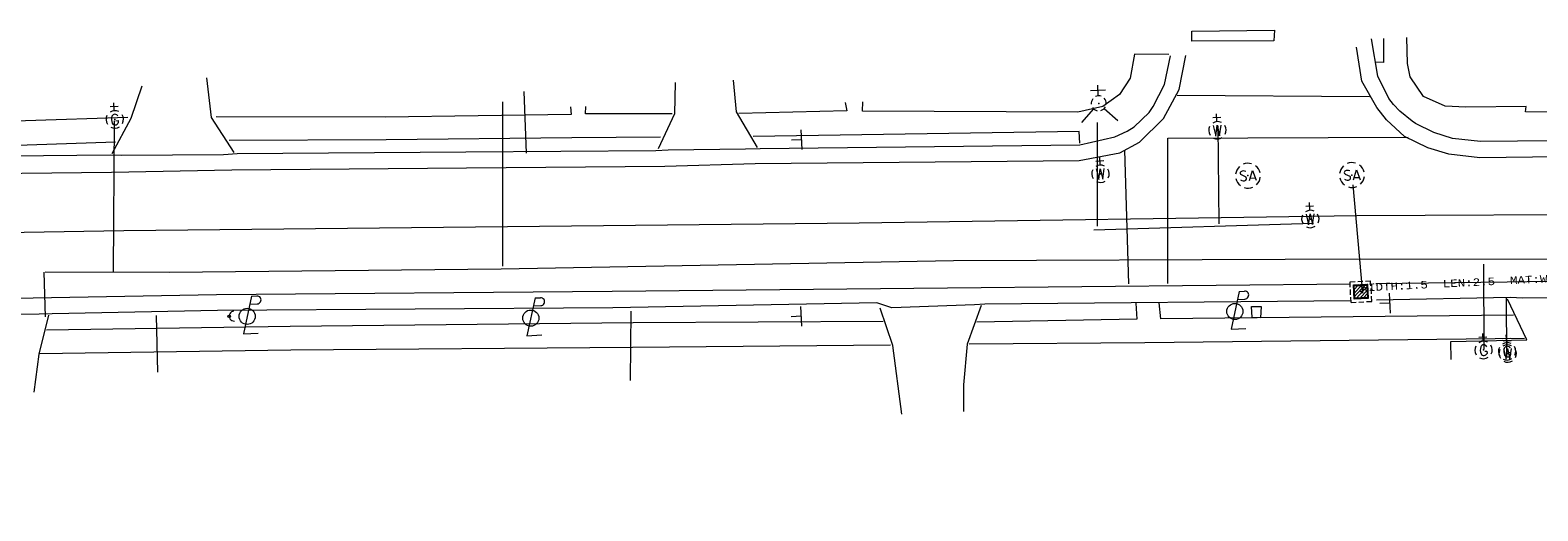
# Model space of a CAD drawing. Extents: x 127827 to 131413, y 268403 to 268774.
# Tile 4 of 16: x 128323 to 128566, y 268642 to 268720. Entities that reach past the tile are written whole.
import ezdxf
from ezdxf.enums import TextEntityAlignment as Align

# ---------------------------------------------------------------- set-up
doc = ezdxf.new("R2010")
doc.units = 21
doc.header["$LTSCALE"] = 50
doc.header["$MEASUREMENT"] = 0
for name, color, linetype, lineweight in [('Level 11', 7, 'Continuous', 0), ('Level 16', 7, 'Continuous', 0), ('Level 18', 7, 'Continuous', 0), ('Level 33', 7, 'Continuous', 0), ('Level 35', 7, 'Continuous', 0), ('Level 55', 7, 'Continuous', 0), ('Level 63', 7, 'Continuous', 0)]:
    doc.layers.add(name, color=color, linetype=linetype, lineweight=lineweight)
doc.styles.get("Standard").update_dxf_attribs({"font": 'cour.ttf', "height": 5})

msp = doc.modelspace()

# ---------------------------------------------------------------- linework, layer by layer
at = {"layer": 'Level 11', "color": 120, "linetype": 'Continuous', "lineweight": 0, "true_color": 0x00ffa1}
for points in [[(128782.16, 268706.61), (128774.29, 268706.4), (128772.69, 268706.5), (128749.41, 268705.47), (128746.66, 268705.33), (128735.48, 268704.8), (128733.64, 268704.72), (128719.87, 268704.25), (128717.63, 268703.98), (128709.09, 268703.59), (128636.76, 268702.97), (128586.52, 268702.19), (128556.75, 268701.89), (128552.27, 268702.38), (128549.23, 268703.37), (128546.28, 268704.8), (128545.76, 268705.15), (128543.76, 268706.76), (128542.76, 268707.85), (128542.01, 268708.8), (128540.22, 268712.42), (128539.22, 268718.4)], [(128282.66, 268699.2), (128336.33, 268699.73), (128338.15, 268699.72), (128354.59, 268699.83), (128356.77, 268699.96), (128393.55, 268700.26), (128424.1, 268700.48), (128426.08, 268700.58), (128438.52, 268700.74), (128440.91, 268700.75), (128492.29, 268701.38), (128497.92, 268702.68), (128499.9, 268703.57), (128501.07, 268704.28), (128503.48, 268706.58), (128504.12, 268707.55), (128505.91, 268711.08), (128506.9, 268715.7)], [(128535.83, 268676.28), (128477.01, 268675.7), (128475.38, 268675.61), (128462.07, 268675.15), (128459.68, 268675.92), (128417.2, 268675.14), (128353.6, 268674.7), (128327, 268674.19), (128324.93, 268674.1), (128308.11, 268673.98), (128306.04, 268673.87), (128243.95, 268672.94), (128241.96, 268673), (128230.46, 268672.91), (128228.65, 268672.82), (128195.19, 268672.51), (128190.19, 268671.9), (128188.24, 268671.26), (128178.63, 268666.16), (128175.63, 268663.31), (128174.48, 268662.12)], [(128755.69, 268650.54), (128755.62, 268658.29), (128754.13, 268665.91), (128751.53, 268670.47), (128750.2, 268671.95), (128746.99, 268674.33), (128745.21, 268675.18), (128742.22, 268675.93), (128707.55, 268677.94), (128705.53, 268678.09), (128681.24, 268677.76), (128679.15, 268677.78), (128648.38, 268677.31), (128646.19, 268677.52), (128597.02, 268677.04), (128595.13, 268676.97), (128563.58, 268676.7), (128561.52, 268676.77), (128540.03, 268676.35)]]:
    msp.add_lwpolyline(points, dxfattribs=at)
at = {"layer": 'Level 11', "color": 7, "linetype": 'Continuous', "lineweight": 0}
for points in [[(128293.29, 268696.47), (128336.56, 268696.97), (128355.93, 268697.36), (128393.68, 268697.66), (128425.56, 268697.93), (128440.06, 268698.37), (128492.19, 268698.85), (128498.73, 268700.09), (128501.92, 268701.82), (128505.77, 268705.59), (128508.27, 268710.26), (128509.34, 268715.72)], [(128782.34, 268703.96), (128774.54, 268703.46), (128709.98, 268701.03), (128636.73, 268700.26), (128586.29, 268699.63), (128556.63, 268699.28), (128551.68, 268699.86), (128548.27, 268700.89), (128544.54, 268702.72), (128541.65, 268705.37), (128540.07, 268707.39), (128537.66, 268711.62), (128536.83, 268717.06)], [(128535.86, 268678.95), (128471.02, 268678.31), (128417.09, 268677.75), (128353.44, 268677.24), (128318, 268676.59), (128305.94, 268676.47), (128244.14, 268675.7), (128228.22, 268675.44), (128195.51, 268675), (128189.35, 268674.32), (128184.73, 268672.84), (128178.35, 268669.13), (128173.08, 268664.26), (128170.27, 268660.77), (128169.07, 268658.93), (128166.73, 268653.52), (128165.38, 268648.83), (128164.87, 268642.46)], [(128758.36, 268650.49), (128758.29, 268658.47), (128756.52, 268666.78), (128754.33, 268670.8), (128750.69, 268674.88), (128746.33, 268677.45), (128742.24, 268678.37), (128707.6, 268680.74), (128705.53, 268680.76), (128681.32, 268680.55), (128646.17, 268680.17), (128597.01, 268677.7), (128580.3, 268679.56), (128561.06, 268679.26), (128539.93, 268679)]]:
    msp.add_lwpolyline(points, dxfattribs=at)
at = {"layer": 'Level 16', "color": 120, "linetype": 'Continuous', "lineweight": 0, "true_color": 0x00ffa1}
for points in [[(128541.13, 268718.47), (128541.16, 268714.64), (128539.82, 268714.67)], [(128721.04, 268709.97), (128706.96, 268709.38), (128637.13, 268708.54), (128586.79, 268708.1), (128570.53, 268707.67), (128570.65, 268706.64), (128563.97, 268706.68), (128564.09, 268707.52), (128554.4, 268707.44), (128551.08, 268707.59), (128547.6, 268709.14), (128545.43, 268712.33), (128545.03, 268714.48), (128544.88, 268718.62)], [(128506.62, 268715.93), (128501.1, 268715.95), (128500.41, 268712.1), (128498.68, 268709.48), (128496.01, 268707.51), (128491.96, 268706.64), (128457.34, 268706.8), (128457.39, 268708.27)], [(128454.55, 268708.16), (128454.81, 268706.84), (128437.44, 268706.43)], [(128339.17, 268705.75), (128322.75, 268705.22), (128281.01, 268704.91)], [(128410.37, 268707.46), (128410.51, 268706.26), (128380.59, 268705.81), (128353.42, 268705.85)], [(128426.74, 268706.33), (128412.78, 268706.37), (128412.87, 268707.56)], [(128492.3, 268701.66), (128492.18, 268703.5), (128439.76, 268702.72)], [(128337.21, 268701.78), (128322.98, 268701.32), (128282.36, 268701.13)], [(128424.85, 268702.61), (128410.62, 268702.49), (128380.72, 268702.17), (128355.49, 268702.04)], [(128501.3, 268675.91), (128501.47, 268673.31), (128475.74, 268672.84)], [(128562.04, 268673.95), (128505.32, 268673.38), (128505.06, 268675.95)], [(128521.39, 268673.54), (128520.04, 268673.57), (128519.94, 268675.34), (128521.46, 268675.33), (128521.39, 268673.54)], [(128460.66, 268672.93), (128420.45, 268672.71), (128365.29, 268672.11), (128326.13, 268671.55)], [(128461.87, 268669.11), (128420.35, 268668.73), (128365.38, 268668.32), (128325, 268667.73)], [(128563.82, 268670.18), (128502.75, 268669.48), (128474.53, 268669.26)]]:
    msp.add_lwpolyline(points, dxfattribs=at)
at = {"layer": 'Level 16', "color": 7, "linetype": 'Continuous', "lineweight": 0}
for points in [[(128341.42, 268710.79), (128339.67, 268705.61), (128336.61, 268699.9)], [(128356.28, 268700.13), (128352.63, 268705.74), (128351.88, 268712.15)], [(128427.22, 268711.42), (128427.09, 268706.34), (128424.46, 268700.72)], [(128440.47, 268700.95), (128437.06, 268706.67), (128436.62, 268711.8)], [(128552.04, 268666.81), (128551.95, 268669.69), (128564.19, 268669.98), (128561.08, 268676.52)], [(128326.41, 268673.97), (128324.87, 268667.68), (128324.06, 268661.58)], [(128463.69, 268658.04), (128462.23, 268669.09), (128460.18, 268675.08)], [(128476.44, 268675.49), (128474.2, 268669.28), (128473.57, 268662.74), (128473.6, 268658.46)]]:
    msp.add_lwpolyline(points, dxfattribs=at)
at = {"layer": 'Level 18', "color": 133, "linetype": 'Continuous', "lineweight": 0, "true_color": 0x40e0d0}
for p, q in [((128496.43, 268710.16), (128494.03, 268710.05)), ((128495.28, 268709.25), (128495.19, 268710.96)), ((128403.29, 268700.02), (128402.91, 268709.95)), ((128494.53, 268707.16), (128492.56, 268704.98)), ((128496.22, 268707.24), (128498.4, 268705.27)), ((128495.16, 268688.25), (128495.13, 268704.97)), ((128514.51, 268704.44), (128514.68, 268688.64)), ((128494.57, 268687.69), (128529.9, 268688.77)), ((128560.98, 268667.12), (128560.95, 268676.83)), ((128344.02, 268664.79), (128343.82, 268673.9)), ((128420.03, 268663.45), (128420.13, 268674.58))]:
    msp.add_line(p, q, dxfattribs=at)
at = {"layer": 'Level 18', "color": 2, "linetype": 'Continuous', "lineweight": 0, "true_color": 0xffff00}
for p, q in [((128337.01, 268706.86), (128336.95, 268708.13)), ((128399.48, 268681.82), (128399.51, 268708.28)), ((128337.62, 268707.52), (128336.35, 268707.46)), ((128336.9, 268681), (128337.04, 268705.21)), ((128557.23, 268682.18), (128557.29, 268668.49)), ((128325.69, 268680.87), (128325.89, 268673.7)), ((128557.77, 268670.41), (128556.5, 268670.35)), ((128557.17, 268669.75), (128557.1, 268671.01)), ((128561.56, 268670.2), (128560.29, 268670.13)), ((128560.96, 268669.53), (128560.9, 268670.8))]:
    msp.add_line(p, q, dxfattribs=at)
at = {"layer": 'Level 18', "color": 5, "linetype": 'Continuous', "lineweight": 0, "true_color": 0x0000ff}
for p, q in [((128514.96, 268705.76), (128513.69, 268705.7)), ((128514.36, 268705.1), (128514.3, 268706.37)), ((128496.16, 268698.77), (128494.89, 268698.71)), ((128495.56, 268698.1), (128495.5, 268699.37)), ((128529.91, 268691.49), (128528.64, 268691.43)), ((128529.31, 268690.82), (128529.25, 268692.09)), ((128561.66, 268669.83), (128560.39, 268669.77)), ((128561.05, 268669.16), (128560.99, 268670.43))]:
    msp.add_line(p, q, dxfattribs=at)
at = {"layer": 'Level 18', "color": 3, "linetype": 'Continuous', "lineweight": 0, "true_color": 0x00ff00}
for p, q in [((128518.23, 268696.57), (128518.98, 268696.23)), ((128519.71, 268695.99), (128520.51, 268696.03)), ((128534.97, 268696.67), (128535.72, 268696.33)), ((128536.45, 268696.09), (128537.24, 268696.13))]:
    msp.add_line(p, q, dxfattribs=at)
at = {"layer": 'Level 18', "color": 1, "linetype": 'Continuous', "lineweight": 0, "true_color": 0xff0000}
for p, q in [((128359.08, 268677), (128359.93, 268677.04)), ((128404.69, 268676.72), (128405.54, 268676.76)), ((128517.66, 268676.49), (128518.85, 268676.55)), ((128517.93, 268677.78), (128518.78, 268677.83)), ((128358.8, 268675.71), (128359.99, 268675.77)), ((128404.41, 268675.43), (128405.6, 268675.49))]:
    msp.add_line(p, q, dxfattribs=at)
at = {"layer": 'Level 18', "color": 2, "linetype": 'Continuous', "lineweight": 0, "true_color": 0xffff00}
for points in [[(128337.28, 268705.25), (128337.63, 268705.27), (128337.64, 268704.92)], [(128325.89, 268680.92), (128345.85, 268680.89), (128399.21, 268681.42), (128471.98, 268682.74), (128525.31, 268682.97), (128617.68, 268683), (128669.02, 268683.93), (128747.42, 268684.59), (128795.98, 268684.91), (128957.16, 268688.68), (129074.54, 268692.33), (129194.78, 268695.54)], [(128557.44, 268668.14), (128557.78, 268668.15), (128557.8, 268667.81)], [(128561.23, 268667.92), (128561.57, 268667.94), (128561.59, 268667.59)]]:
    msp.add_lwpolyline(points, dxfattribs=at)
at = {"layer": 'Level 18', "color": 5, "linetype": 'Continuous', "lineweight": 0, "true_color": 0x0000ff}
for points in [[(128513.75, 268704.48), (128514.16, 268702.78), (128514.39, 268704.52), (128514.79, 268702.81), (128515.03, 268704.55)], [(128494.95, 268697.49), (128495.35, 268695.79), (128495.59, 268697.52), (128495.99, 268695.82), (128496.22, 268697.55)], [(128528.7, 268690.21), (128529.11, 268688.51), (128529.34, 268690.24), (128529.74, 268688.54), (128529.97, 268690.28)], [(128560.45, 268668.55), (128560.85, 268666.85), (128561.08, 268668.58), (128561.49, 268666.88), (128561.72, 268668.61)]]:
    msp.add_lwpolyline(points, dxfattribs=at)
at = {"layer": 'Level 18', "color": 3, "linetype": 'Continuous', "lineweight": 0, "true_color": 0x00ff00}
for points in [[(128519.6, 268695.6), (128520.05, 268697.23), (128520.65, 268695.66)], [(128536.34, 268695.71), (128536.78, 268697.33), (128537.38, 268695.76)]]:
    msp.add_lwpolyline(points, dxfattribs=at)
at = {"layer": 'Level 18', "color": 1, "linetype": 'Continuous', "lineweight": 0, "true_color": 0xff0000}
for points in [[(128359.08, 268677), (128357.77, 268670.93), (128360.17, 268671.04)], [(128404.69, 268676.72), (128403.38, 268670.65), (128405.78, 268670.77)], [(128517.93, 268677.78), (128516.63, 268671.71), (128519.02, 268671.83)]]:
    msp.add_lwpolyline(points, dxfattribs=at)
at = {"layer": 'Level 18', "color": 7, "linetype": 'Continuous', "lineweight": 0}
msp.add_circle((128355.49, 268673.76), 0.2, dxfattribs=at)
at = {"layer": 'Level 18', "color": 1, "linetype": 'Continuous', "lineweight": 0, "true_color": 0xff0000}
for centre in [(128358.38, 268673.76), (128404, 268673.48), (128517.24, 268674.55)]:
    msp.add_circle(centre, 1.3, dxfattribs=at)
at = {"layer": 'Level 18', "color": 133, "linetype": 'Continuous', "lineweight": 0, "true_color": 0x40e0d0}
for start, end in [(142.8513, 186.8932), (70.9697, 114.8683), (358.8468, 42.8191), (214.709, 258.6782), (286.6542, 332.7399)]:
    msp.add_arc((128495.34, 268708.04), 1.2, start, end, dxfattribs=at)
at = {"layer": 'Level 18', "color": 2, "linetype": 'Continuous', "lineweight": 0, "true_color": 0xffff00}
for centre, radius, start, end in [((128337.08, 268705.46), 1.4, 152.8486, 212.8119), ((128337.08, 268705.46), 1.4, 62.8486, 122.846), ((128338.17, 268705.48), 1.62, 162.4251, 203.2354), ((128337.11, 268705.76), 0.528, 24.3704, 156.6885), ((128337.08, 268705.46), 1.4, 332.8486, 32.8119), ((128337.08, 268705.46), 1.4, 242.8145, 302.8119), ((128337.14, 268705.09), 0.528, 208.9721, 341.2901), ((128557.24, 268668.35), 1.4, 152.8486, 212.8119), ((128557.24, 268668.35), 1.4, 62.8486, 122.846), ((128558.33, 268668.36), 1.62, 162.4251, 203.2354), ((128557.26, 268668.65), 0.528, 24.3704, 156.6885), ((128557.24, 268668.35), 1.4, 332.8486, 32.8119), ((128561.03, 268668.13), 1.4, 62.8486, 122.846), ((128561.06, 268668.43), 0.528, 24.3704, 156.6885), ((128561.03, 268668.13), 1.4, 332.8486, 32.8119), ((128557.24, 268668.35), 1.4, 242.8145, 302.8119), ((128557.3, 268667.98), 0.528, 208.9721, 341.2901), ((128561.03, 268668.13), 1.4, 152.8486, 212.8119), ((128561.03, 268668.13), 1.4, 242.8145, 302.8119), ((128562.12, 268668.15), 1.62, 162.4251, 203.2354), ((128561.09, 268667.76), 0.528, 208.9721, 341.2901)]:
    msp.add_arc(centre, radius, start, end, dxfattribs=at)
at = {"layer": 'Level 18', "color": 5, "linetype": 'Continuous', "lineweight": 0, "true_color": 0x0000ff}
for centre, start, end in [((128514.43, 268703.7), 152.8486, 212.8119), ((128514.43, 268703.7), 62.8486, 122.846), ((128514.43, 268703.7), 332.8486, 32.8119), ((128514.43, 268703.7), 242.8145, 302.8119), ((128495.63, 268696.71), 62.8486, 122.846), ((128495.63, 268696.71), 152.8486, 212.8119), ((128495.63, 268696.71), 242.8145, 302.8119), ((128495.63, 268696.71), 332.8486, 32.8119), ((128529.38, 268689.43), 62.8486, 122.846), ((128529.38, 268689.43), 152.8486, 212.8119), ((128529.38, 268689.43), 242.8145, 302.8119), ((128529.38, 268689.43), 332.8486, 32.8119), ((128561.12, 268667.77), 62.8486, 122.846), ((128561.12, 268667.77), 152.8486, 212.8119), ((128561.12, 268667.77), 242.8145, 302.8119), ((128561.12, 268667.77), 332.8486, 32.8119)]:
    msp.add_arc(centre, 1.4, start, end, dxfattribs=at)
at = {"layer": 'Level 18', "color": 3, "linetype": 'Continuous', "lineweight": 0, "true_color": 0x00ff00}
for centre, radius, start, end in [((128519.35, 268696.4), 2, 72.888, 112.9364), ((128519.35, 268696.4), 2, 12.8472, 52.8695), ((128536.08, 268696.51), 2, 132.9109, 172.9024), ((128536.08, 268696.51), 2, 72.888, 112.9364), ((128536.08, 268696.51), 2, 12.8472, 52.8695), ((128519.35, 268696.4), 2, 132.9109, 172.9024), ((128519.35, 268696.4), 2, 192.8472, 232.8695), ((128518.38, 268696.81), 0.284, 129.089, 239.1978), ((128518.61, 268696.22), 0.663, 226.4998, 307.2266), ((128518.64, 268696.32), 0.838, 64.1766, 121.4839), ((128518.76, 268695.95), 0.356, 314.3186, 50.7661), ((128519.35, 268696.4), 2, 312.8417, 352.8567), ((128536.08, 268696.51), 2, 192.8472, 232.8695), ((128535.11, 268696.92), 0.284, 129.089, 239.1978), ((128535.34, 268696.33), 0.663, 226.4998, 307.2266), ((128535.37, 268696.42), 0.838, 64.1766, 121.4839), ((128535.5, 268696.05), 0.356, 314.3186, 50.7661), ((128536.08, 268696.51), 2, 312.8417, 352.8567), ((128519.35, 268696.4), 2, 252.8879, 292.8776), ((128536.08, 268696.51), 2, 252.8879, 292.8776)]:
    msp.add_arc(centre, radius, start, end, dxfattribs=at)
at = {"layer": 'Level 18', "color": 1, "linetype": 'Continuous', "lineweight": 0, "true_color": 0xff0000}
for centre in [(128359.97, 268676.4), (128405.59, 268676.13), (128518.83, 268677.19)]:
    msp.add_arc(centre, 0.638, 271.707, 93.9536, dxfattribs=at)
at = {"layer": 'Level 18', "color": 7, "linetype": 'Continuous', "lineweight": 0}
msp.add_arc((128356.29, 268673.8), 0.8, 92.8303, 272.8303, dxfattribs=at)
at = {"layer": 'Level 18', "color": 133, "true_color": 0x40e0d0}
msp.add_point((128495.34, 268708.04), dxfattribs=at)
msp.add_point((128495.34, 268708.04), dxfattribs=at)
at = {"layer": 'Level 18', "color": 2, "true_color": 0xffff00}
for p in [(128337.08, 268705.46), (128557.24, 268668.35), (128561.03, 268668.13)]:
    msp.add_point(p, dxfattribs=at)
at = {"layer": 'Level 18', "color": 5, "true_color": 0x0000ff}
for p in [(128514.43, 268703.7), (128495.63, 268696.7), (128529.38, 268689.43), (128561.12, 268667.76)]:
    msp.add_point(p, dxfattribs=at)
at = {"layer": 'Level 18', "color": 3, "true_color": 0x00ff00}
for p in [(128519.35, 268696.41), (128536.08, 268696.51)]:
    msp.add_point(p, dxfattribs=at)
at = {"layer": 'Level 33', "color": 1, "linetype": 'Continuous', "lineweight": 0, "true_color": 0xff0000}
for p, q in [((128538.9, 268709.07), (128507.97, 268709.3)), ((128499.5, 268700.51), (128500.15, 268679.01))]:
    msp.add_line(p, q, dxfattribs=at)
at = {"layer": 'Level 33', "color": 7, "linetype": 'Continuous', "lineweight": 0}
msp.add_lwpolyline([(128510.32, 268718.03), (128510.3, 268719.66), (128523.62, 268719.83), (128523.52, 268718.08), (128510.32, 268718.03)], dxfattribs=at)
at = {"layer": 'Level 33', "color": 1, "linetype": 'Continuous', "lineweight": 0, "true_color": 0xff0000}
for points in [[(128506.46, 268679.05), (128506.48, 268702.45), (128545.11, 268702.58)], [(128760.25, 268692.85), (128690.85, 268691.25), (128624.88, 268690.37), (128536.86, 268689.95), (128456.82, 268688.77), (128338.53, 268687.52), (128239.09, 268685.86), (128198.52, 268685.11)]]:
    msp.add_lwpolyline(points, dxfattribs=at)
at = {"layer": 'Level 35', "color": 3, "linetype": 'Continuous', "lineweight": 0, "true_color": 0x00ff00}
for p, q in [((128447.45, 268703.79), (128447.61, 268700.59)), ((128447.45, 268703.79), (128447.61, 268700.59)), ((128447.53, 268702.19), (128445.94, 268702.11)), ((128447.53, 268702.19), (128445.94, 268702.11)), ((128542.05, 268677.5), (128542.21, 268674.3)), ((128542.05, 268677.5), (128542.21, 268674.3)), ((128447.46, 268673.77), (128445.86, 268673.69)), ((128447.46, 268673.77), (128445.86, 268673.69)), ((128447.38, 268675.37), (128447.54, 268672.17)), ((128447.38, 268675.37), (128447.54, 268672.17)), ((128542.13, 268675.9), (128540.53, 268675.82)), ((128542.13, 268675.9), (128540.53, 268675.82))]:
    msp.add_line(p, q, dxfattribs=at)
at = {"layer": 'Level 55', "color": 6, "linetype": 'Continuous', "lineweight": 0, "true_color": 0xff00ff}
for p, q in [((128537.82, 268677.52), (128536.28, 268694.91)), ((128536.32, 268678.53), (128536.61, 268678.85)), ((128536.34, 268677.96), (128537.18, 268678.88)), ((128536.37, 268677.4), (128537.74, 268678.91)), ((128536.4, 268676.83), (128538.31, 268678.94)), ((128536.7, 268676.56), (128538.6, 268678.67)), ((128537.26, 268676.59), (128538.63, 268678.1)), ((128537.83, 268676.62), (128538.66, 268677.54)), ((128538.39, 268676.65), (128538.69, 268676.97))]:
    msp.add_line(p, q, dxfattribs=at)
for points in [[(128535.76, 268679.33), (128536.6, 268679.37)], [(128535.8, 268678.48), (128535.76, 268679.33)], [(128536.3, 268678.84), (128538.59, 268678.95), (128538.7, 268676.66), (128536.41, 268676.55), (128536.3, 268678.84)], [(128536.45, 268678.7), (128538.45, 268678.8), (128538.55, 268676.8), (128536.55, 268676.7), (128536.45, 268678.7)], [(128537, 268679.39), (128537.84, 268679.44)], [(128538.24, 268679.45), (128539.08, 268679.5)], [(128539.13, 268678.65), (128539.08, 268679.5)], [(128535.86, 268677.24), (128535.82, 268678.09)], [(128535.92, 268676), (128535.88, 268676.85)], [(128537.16, 268676.06), (128538.01, 268676.11)], [(128538.4, 268676.13), (128539.25, 268676.17)], [(128539.19, 268677.41), (128539.15, 268678.26)], [(128539.25, 268676.17), (128539.21, 268677.01)], [(128535.92, 268676), (128536.77, 268676.04)]]:
    msp.add_lwpolyline(points, dxfattribs=at)
at = {"layer": 'Level 55', "color": 6, "true_color": 0xff00ff}
msp.add_point((128537.5, 268677.75), dxfattribs=at)

# ---------------------------------------------------------------- texts
at = {"layer": 'Level 63', "color": 7, "lineweight": 0}
msp.add_text('WIDTH:1.5  LEN:2.5  MAT:WOOD', height=1.2, rotation=2.8303, dxfattribs=at).set_placement((128537.44, 268678.95), align=Align.TOP_LEFT)

doc.saveas('drawing.dxf')
